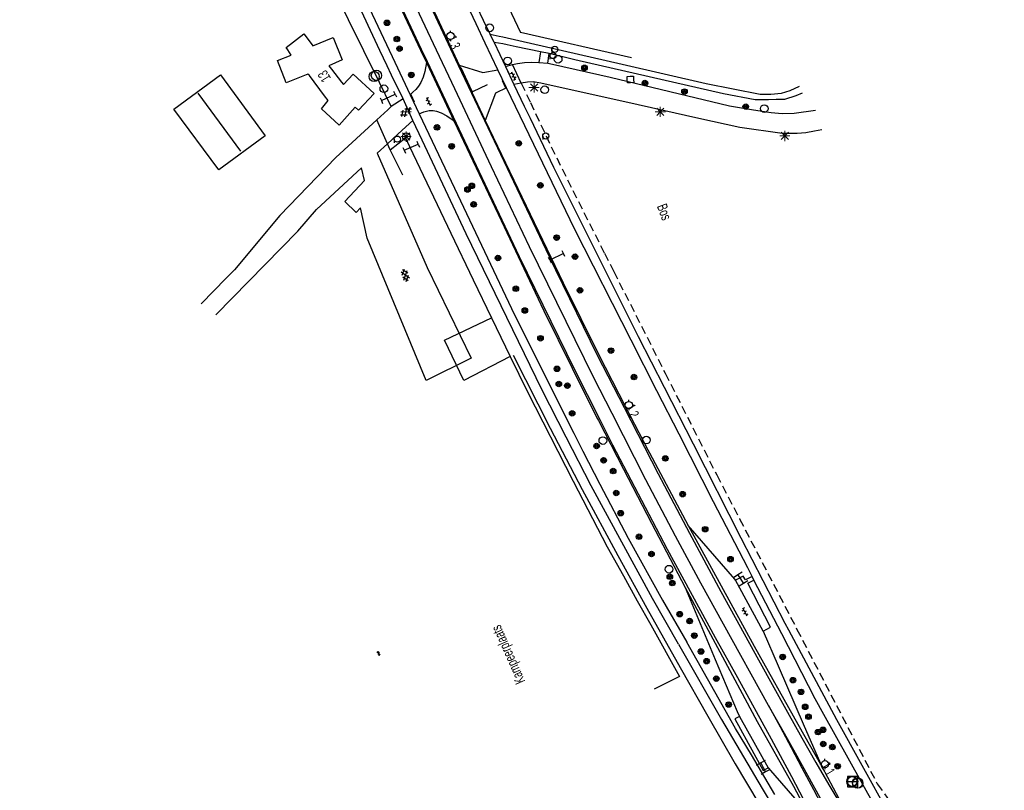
# Model space of a CAD drawing. Header units: metres. Extents: x 814 to 237605, y 2086 to 808797.
# Tile 8 of 57: x 121626 to 121867, y 399244 to 399432. Entities that reach past the tile are written whole.
import ezdxf

# ---------------------------------------------------------------- set-up
doc = ezdxf.new("R2010")
doc.units = ezdxf.units.M
doc.linetypes.add('Houtwal', pattern=[3, 2, -1])
doc.layers.get('0').update_dxf_attribs({"linetype": 'CONTINUOUS'})
for name, color, linetype in [('4411', 7, 'CONTINUOUS'), ('4413', 7, 'CONTINUOUS'), ('4502', 1, 'CONTINUOUS'), ('4504', 7, 'CONTINUOUS'), ('4601', 172, 'CONTINUOUS'), ('B-AF-FRAST-GD', 47, 'Raster'), ('B-AF-HAAG-GD', 74, 'CONTINUOUS'), ('B-AF-HEKW-GD', 47, 'Hekwerk'), ('B-AF-HOUT-GD', 74, 'Houtwal'), ('B-AF-RAST-GD', 47, 'Raster'), ('B-AS-HECT-GD', 9, 'CONTINUOUS'), ('B-BB-BORD-GD', 8, 'CONTINUOUS'), ('B-BP-BOOM-GD', 74, 'CONTINUOUS'), ('B-BW-INFO-GD', 8, 'CONTINUOUS'), ('B-GB-BOUW-GD', 242, 'CONTINUOUS'), ('B-GB-NOKL-GD', 242, 'CONTINUOUS'), ('B-KL-GAS-GD', 8, 'CONTINUOUS'), ('B-KL-WATER-GD', 8, 'CONTINUOUS'), ('B-MK-ASSTRP-GD', 121, 'CONTINUOUS'), ('B-MK-DRIEH-GD', 121, 'CONTINUOUS'), ('B-MK-STRP-GD', 121, 'CONTINUOUS'), ('B-MK-VLAK-GD', 121, 'CONTINUOUS'), ('B-OB-ABRI-GD', 8, 'CONTINUOUS'), ('B-OB-OVER-GD', 8, 'CONTINUOUS'), ('B-OV-PAAL-GD', 63, 'CONTINUOUS'), ('B-TE-OND-GD', 8, 'CONTINUOUS'), ('B-VH-FPAD-GD', 13, 'CONTINUOUS'), ('B-VH-HALT-GD', 13, 'CONTINUOUS'), ('B-VH-HFDR-GD', 13, 'CONTINUOUS'), ('B-VH-MATE-GD', 13, 'CONTINUOUS'), ('B-VH-OVRG-GD', 13, 'CONTINUOUS'), ('B-VH-TROT-GD', 13, 'CONTINUOUS'), ('B-VH-WEGN-GD', 13, 'CONTINUOUS'), ('B-WT-KOLK-GD', 213, 'CONTINUOUS'), ('L-AR-BLOCKS-GD', 8, 'CONTINUOUS'), ('L-AR-SYMB-GD', 8, 'CONTINUOUS')]:
    doc.layers.add(name, color=color, linetype=linetype)
doc.linetypes.add('Hekwerk', pattern='A,4,-1,[1,dgnlstyle.shx,S=0.004,R=0,X=0,Y=0],-1', length=6)
doc.linetypes.add('Raster', pattern='A,4,-1,[1,dgnlstyle.shx,S=0.004,R=0,X=0,Y=0],-1', length=6)

# ---------------------------------------------------------------- blocks, each defined once
blk = doc.blocks.new('WATER', base_point=(119086.285987, 398817.713883))
at = {"layer": '4601'}
for points in [[(119085.785987, 398817.863883, 0), (119085.848487, 398817.926383, 0), (119085.973487, 398817.988883, 0), (119086.098487, 398817.988883, 0), (119086.223487, 398817.926383, 0), (119086.285987, 398817.863883, 0), (119086.348487, 398817.801383, 0), (119086.473487, 398817.738883, 0), (119086.598487, 398817.738883, 0), (119086.723487, 398817.801383, 0), (119086.785987, 398817.863883, 0)], [(119085.785987, 398817.563883, 0), (119085.848487, 398817.626383, 0), (119085.973487, 398817.688883, 0), (119086.098487, 398817.688883, 0), (119086.223487, 398817.626383, 0), (119086.285987, 398817.563883, 0), (119086.348487, 398817.501383, 0), (119086.473487, 398817.438883, 0), (119086.598487, 398817.438883, 0), (119086.723487, 398817.501383, 0), (119086.785987, 398817.563883, 0)]]:
    blk.add_polyline3d(points, dxfattribs=at)
blk = doc.blocks.new('OV6', base_point=(119086.285987, 398817.713883))
at = {"layer": '4413'}
for points in [[(119086.285987, 398817.713883, 0), (119086.598487, 398817.713883, 0)], [(119086.317237, 398817.713883, 0), (119086.317237, 398817.745133, 0)], [(119086.379737, 398817.713883, 0), (119086.379737, 398817.682633, 0)], [(119086.442237, 398817.713883, 0), (119086.442237, 398817.745133, 0)], [(119086.504737, 398817.713883, 0), (119086.504737, 398817.682633, 0)], [(119086.567237, 398817.713883, 0), (119086.567237, 398817.745133, 0)]]:
    blk.add_polyline3d(points, dxfattribs=at)
blk = doc.blocks.new('2901')
for radius in [0.27, 0.18, 0.09]:
    blk.add_circle((0, 0), radius)
blk = doc.blocks.new('2401')
blk.add_circle((0.001, -0.001), 0.375)
blk = doc.blocks.new('2202')
for p, q in [((-0.35, 0.001), (-0.5, 0)), ((0, 0.35), (0, 0.5)), ((0.35, -0.001), (0.5, 0)), ((0, -0.35), (0, -0.5))]:
    blk.add_line(p, q)
blk.add_circle((0, 0), 0.35)
blk = doc.blocks.new('2701')
at = {"lineweight": 0}
for q in [(-0.353, 0.351), (0.001, 0.497), (0.355, 0.351), (-0.499, -0.003), (-0.352, -0.356), (0.501, -0.003), (0.001, -0.503), (0.355, -0.356)]:
    blk.add_line((0.001, -0.003), q, dxfattribs=at)
blk = doc.blocks.new('2303')
for p, q in [((0.751, -0.001), (0.751, 0.299)), ((-0.749, -0.001), (0.751, -0.001)), ((0.751, -0.001), (0.751, -0.301))]:
    blk.add_line(p, q)
at = {"flags": 128}
blk.add_lwpolyline([(-0.749, 0.299), (-0.749, -0.001), (-0.749, -0.301)], dxfattribs=at)
blk = doc.blocks.new('3001')
blk.add_line((-0.3, 0), (-0.3, -0.35))
blk.add_circle((0, 0), 0.3)
blk = doc.blocks.new('GV6', base_point=(119086.285987, 398817.713883))
at = {"layer": '4411'}
for points in [[(119086.285987, 398817.682633, 0), (119086.442237, 398817.807633, 0)], [(119086.285987, 398817.745133, 0), (119086.442237, 398817.620133, 0)], [(119086.348487, 398817.620133, 0), (119086.598487, 398817.807633, 0)], [(119086.348487, 398817.807633, 0), (119086.598487, 398817.620133, 0)], [(119086.504737, 398817.807633, 0), (119086.660987, 398817.682633, 0)], [(119086.504737, 398817.620133, 0), (119086.660987, 398817.745133, 0)]]:
    blk.add_polyline3d(points, dxfattribs=at)
blk = doc.blocks.new('3203', base_point=(119086.285987, 398817.713883))
blk.add_circle((119086.285987, 398817.713883), 0.5)
blk = doc.blocks.new('3201')
blk.add_circle((0, 0), 0.5)
blk = doc.blocks.new('2801', base_point=(119086.285987, 398817.713883))
for points in [[(119085.785987, 398818.213883, 0), (119085.785987, 398817.713883, 0)], [(119086.785987, 398818.213883, 0), (119086.785987, 398817.713883, 0)], [(119085.785987, 398817.713883, 0), (119086.285987, 398817.713883, 0)], [(119085.785987, 398817.713883, 0), (119085.785987, 398817.214122, 0)], [(119086.285987, 398817.713883, 0), (119086.785987, 398817.713883, 0), (119086.785987, 398817.213883, 0)]]:
    blk.add_polyline3d(points)
blk = doc.blocks.new('3302')
blk.add_line((-0.5, 0), (0.5, 0))
at = {"flags": 128}
blk.add_lwpolyline([(-0.5, -0.5), (0.5, -0.5), (0.5, 0.5), (-0.5, 0.5)], close=True, dxfattribs=at)
blk.add_circle((0, 0), 0.5)
blk = doc.blocks.new('3301', base_point=(119086.285987, 398817.713883))
blk.add_circle((119086.285987, 398817.713883), 0.5)
blk = doc.blocks.new('3602')
at = {"flags": 128}
blk.add_lwpolyline([(-0.31, 0.001), (-0.31, 0.311), (0, 0.311), (0.31, 0.311), (0.31, 0.001), (0.31, -0.309), (0, -0.309), (-0.31, -0.309)], close=True, dxfattribs=at)

msp = doc.modelspace()

# ---------------------------------------------------------------- linework, layer by layer
at = {"layer": 'B-AF-FRAST-GD'}
for points in [[(121578.641173, 399788.935063), (121590.12146, 399765.627937), (121596.611754, 399751.931481), (121604.805871, 399734.214082), (121615.46157, 399711.748538), (121623.441514, 399694.952322), (121640.130442, 399659.430934), (121640.957881, 399657.671475), (121647.896927, 399642.916349), (121654.764872, 399628.368346), (121665.625956, 399605.296878), (121678.866011, 399577.217874), (121693.894949, 399545.254884), (121706.939053, 399517.645267), (121719.032091, 399492.093501), (121728.287947, 399472.286877), (121736.892623, 399454.025877), (121748.806846, 399428.826151)], [(121775.909823, 399422.651109), (121748.806846, 399428.826151)]]:
    msp.add_lwpolyline(points, dxfattribs=at)
at = {"layer": 'B-AF-HAAG-GD'}
msp.add_lwpolyline([(121746.95943, 399350.08053), (121756.062055, 399332.191501), (121763.86005, 399317.258635), (121772.578396, 399301.127341), (121779.593568, 399288.238217), (121787.750136, 399273.782317), (121794.495328, 399261.88833), (121801.231639, 399250.20907), (121810.000323, 399235.522114)], dxfattribs=at)
at = {"layer": 'B-AF-HEKW-GD'}
for points in [[(121720.705654, 399403.137925), (121721.708405, 399401.027861), (121731.786492, 399379.820791), (121737.195006, 399368.478161), (121741.695193, 399359.151255), (121746.261267, 399349.7217), (121750.529596, 399341.064181), (121761.618392, 399319.267521), (121769.968491, 399303.260109), (121773.89138, 399296.177552), (121777.257051, 399290.060171), (121780.568081, 399284.219096), (121787.623394, 399271.575521)], [(121787.623394, 399271.575521), (121781.416874, 399268.510416)]]:
    msp.add_lwpolyline(points, dxfattribs=at)
at = {"layer": 'B-AF-HOUT-GD'}
for points in [[(121748.971671, 399416.461641), (121751.197101, 399411.746058), (121756.291062, 399400.95219), (121761.566659, 399390.231333), (121769.309, 399374.926), (121771.544, 399370.508), (121784.118, 399345.653)], [(121784.118, 399345.653), (121796.692, 399320.798), (121802.273881, 399310.058268), (121816.293, 399283.085)], [(121816.293, 399283.085), (121835.894, 399245.372), (121848.956, 399227.118)]]:
    msp.add_lwpolyline(points, dxfattribs=at)
at = {"layer": 'B-AF-RAST-GD'}
for points in [[(121717.216384, 399410.763336), (121714.33102, 399416.635013), (121702.958953, 399439.777014), (121700.242272, 399445.604138)], [(121716.936612, 399400.158687), (121716.274973, 399401.64424), (121713.671016, 399407.490806)], [(121720.028241, 399393.985429), (121716.936612, 399400.158687), (121720.705654, 399403.137925)], [(121746.261267, 399349.7217), (121734.937553, 399343.854706), (121730.228207, 399353.701429), (121741.695193, 399359.151255)]]:
    msp.add_lwpolyline(points, dxfattribs=at)
at = {"layer": 'B-GB-BOUW-GD'}
for points in [[(121713.060823, 399413.965968), (121709.262889, 399409.871128), (121708.418366, 399410.583404), (121704.539221, 399406.256107), (121700.226453, 399410.21013), (121701.851052, 399412.235943), (121700.951022, 399413.394136), (121697.222751, 399418.318969), (121696.892318, 399418.705282), (121691.602033, 399416.587454), (121689.429444, 399421.980185), (121692.8094, 399423.354444), (121692.003619, 399424.639297), (121691.543174, 399425.180582), (121695.85855, 399428.52403), (121697.927576, 399425.805313), (121698.113468, 399425.564286), (121703.026008, 399427.652684), (121705.23287, 399422.170919), (121701.951262, 399420.724389), (121702.592385, 399419.87316), (121705.050704, 399416.699586), (121705.571872, 399416.194436), (121707.886767, 399418.670637)], [(121686.417919, 399403.651756), (121675.154876, 399395.341006), (121664.113489, 399410.170269), (121675.501701, 399418.492195)]]:
    msp.add_lwpolyline(points, close=True, dxfattribs=at)
at = {"layer": 'B-GB-NOKL-GD'}
msp.add_lwpolyline([(121680.526373, 399399.845627), (121670.062405, 399414.020357)], dxfattribs=at)
at = {"layer": 'B-MK-ASSTRP-GD'}
for points in [[(121766.598832, 399344.663647), (121750.990984, 399376.533506), (121741.685882, 399396.086665), (121732.727198, 399415.087671), (121727.560189, 399426.081881), (121720.697668, 399440.68375), (121699.388262, 399485.938949), (121685.009965, 399516.400235), (121682.801035, 399521.079985), (121661.72595, 399565.773783), (121642.334874, 399606.790782), (121641.940933, 399607.624066)], [(121809.305188, 399264.462617), (121798.355442, 399284.318414), (121792.83804, 399294.355084), (121786.656004, 399305.859006), (121779.406381, 399319.627461), (121771.146623, 399335.773629), (121766.598832, 399344.663647)]]:
    msp.add_lwpolyline(points, dxfattribs=at)
at = {"layer": 'B-MK-DRIEH-GD'}
for points in [[(121737.004009, 399414.440197), (121734.260705, 399420.261708)], [(121746.121284, 399418.599856), (121745.241371, 399420.333606)], [(121744.324204, 399417.17158), (121745.139298, 399415.366677)], [(121722.865042, 399411.860806), (121722.116259, 399413.593811)]]:
    msp.add_lwpolyline(points, dxfattribs=at)
at = {"layer": 'B-MK-STRP-GD'}
for points in [[(121644.448054, 399609.850672), (121645.242893, 399608.165569), (121660.012689, 399576.852796), (121678.591084, 399537.679133), (121687.959588, 399517.792512), (121700.312507, 399491.570843), (121717.430216, 399455.31222), (121730.497389, 399427.462293), (121733.578232, 399420.896125)], [(121726.051655, 399421.662045), (121724.621696, 399424.700861), (121712.532949, 399450.390739), (121695.371654, 399486.854625), (121682.066767, 399515.01099), (121681.238648, 399516.763491), (121665.688541, 399549.855245), (121639.372881, 399605.390479), (121638.360557, 399607.526836)], [(121732.384276, 399408.204806), (121726.051655, 399421.662045)], [(121733.578232, 399420.896125), (121739.980516, 399407.390458)], [(121740.665969, 399416.1095), (121737.071809, 399414.375377)], [(121762.045038, 399346.468923), (121748.5349, 399374.051345), (121732.384276, 399408.204806)], [(121739.980516, 399407.390458), (121757.318017, 399370.890063), (121767.526802, 399350.012791)], [(121767.526802, 399350.012791), (121774.066359, 399337.267254), (121782.388848, 399321.046797), (121790.011285, 399306.552201), (121797.658068, 399292.347905), (121806.878161, 399275.62843), (121813.970366, 399262.831602), (121817.486002, 399256.577222), (121820.91308, 399250.573568), (121824.098969, 399245.08497), (121826.506382, 399241.049885), (121828.37126, 399237.899204), (121830.671026, 399234.036368), (121833.442609, 399229.501856), (121836.259326, 399224.817039), (121840.0326, 399218.543534), (121841.61444, 399215.844523), (121844.734452, 399210.521012), (121850.184789, 399201.207749), (121852.402504, 399197.261187), (121853.29935, 399195.544612)], [(121796.410841, 399281.005886), (121784.690705, 399302.623373), (121771.341872, 399328.103987), (121768.217764, 399334.275338), (121762.045038, 399346.468923)], [(121827.072215, 399223.544401), (121821.926844, 399233.799008), (121815.023881, 399247.08004), (121810.054344, 399256.278527), (121801.819962, 399271.259782), (121796.410841, 399281.005886)]]:
    msp.add_lwpolyline(points, dxfattribs=at)
at = {"layer": 'B-MK-VLAK-GD'}
msp.add_lwpolyline([(121809.305188, 399264.462617), (121812.151682, 399259.261367), (121814.838734, 399254.259792), (121817.481455, 399249.299195), (121820.317519, 399243.945208), (121824.069631, 399236.833257), (121827.235755, 399230.59563), (121830.890638, 399223.344353), (121832.196352, 399224.252579), (121828.80224, 399230.191809), (121825.208452, 399236.217839), (121821.923864, 399241.956648), (121818.914574, 399247.389984), (121815.904912, 399252.82332), (121813.216743, 399257.628572)], close=True, dxfattribs=at)
at = {"layer": 'B-VH-FPAD-GD'}
for points in [[(121632.08754, 399603.724433), (121632.771513, 399602.269635), (121645.667714, 399574.839649), (121658.039403, 399548.914236), (121658.205507, 399548.562008), (121672.683519, 399517.860961), (121675.48518, 399511.904358), (121681.969971, 399498.117064), (121685.841989, 399489.884776), (121698.292282, 399463.46688), (121711.882514, 399434.745264), (121718.070685, 399421.622047), (121721.838863, 399413.630895), (121724.017179, 399409.011354), (121732.651752, 399390.824464), (121746.604082, 399361.425591), (121756.007087, 399342.466098)], [(121753.996175, 399341.703904), (121735.47962, 399379.694787), (121724.752045, 399402.573531), (121722.49065, 399407.396418), (121720.107955, 399412.623), (121717.310805, 399418.414481), (121716.214976, 399420.749909), (121714.460321, 399424.48943), (121708.228376, 399437.770945), (121695.319873, 399465.058697), (121682.368529, 399492.493225), (121673.722671, 399511.07242), (121669.775185, 399519.555223), (121655.953892, 399548.528013), (121654.118162, 399552.376149), (121631.47473, 399600.363848)], [(121775.766027, 399353.678477), (121762.023058, 399380.72632), (121745.335993, 399415.302974), (121743.27181, 399419.711483), (121740.148154, 399426.268739), (121737.941579, 399430.960881), (121728.840035, 399450.314743)], [(121741.340619, 399428.475601), (121739.761217, 399431.816065), (121733.564076, 399444.92313)], [(121741.340619, 399428.475601), (121743.538163, 399427.974994)], [(121743.538163, 399427.974994), (121744.470608, 399427.76258), (121773.622867, 399421.12076), (121794.147727, 399416.409013), (121807.323706, 399413.755861), (121809.919488, 399413.778585), (121812.481743, 399414.044944), (121814.656195, 399414.721456), (121816.87088, 399415.786144)], [(121744.441899, 399426.060019), (121743.389156, 399426.282895), (121742.332291, 399426.37789)], [(121742.332291, 399426.37789), (121745.089751, 399420.545575), (121747.174424, 399416.172085), (121749.698959, 399410.889548), (121751.1115, 399407.933835), (121756.818083, 399395.992932), (121777.526227, 399354.590428)], [(121817.536962, 399414.057982), (121815.979791, 399413.421703), (121813.227919, 399412.488517), (121811.194655, 399412.452382), (121809.32754, 399412.433756), (121806.041834, 399412.419227), (121798.326385, 399413.843778), (121762.084153, 399422.220093), (121755.779844, 399423.701269), (121753.640783, 399424.112168), (121747.734201, 399425.36291), (121745.558765, 399425.823567), (121744.441899, 399426.060019)], [(121812.588659, 399281.967384), (121805.792612, 399295.130697), (121805.344832, 399295.998317), (121804.25593, 399298.107577), (121795.922828, 399314.247769), (121787.489926, 399330.744201), (121782.06394, 399341.358508), (121775.766027, 399353.678477)], [(121777.526227, 399354.590428), (121783.8364, 399342.26523), (121790.930566, 399328.408715), (121802.601528, 399305.468005), (121813.339305, 399284.606007), (121814.197984, 399282.937822)], [(121787.340504, 399279.478145), (121780.988884, 399290.628311), (121766.075429, 399318.150383), (121759.969737, 399330.055965), (121753.996175, 399341.703904)], [(121756.007087, 399342.466098), (121761.779013, 399330.981521), (121763.987776, 399326.586676), (121768.190885, 399318.56265), (121775.098455, 399305.375618), (121783.477378, 399290.218902), (121789.393884, 399279.986647)], [(121835.11996, 399240.228486), (121822.863324, 399262.295192), (121820.738476, 399266.120744), (121812.588659, 399281.967384)], [(121814.197984, 399282.937822), (121825.920355, 399261.037585), (121844.914865, 399226.915416), (121847.512883, 399222.27594), (121849.640765, 399218.637195), (121851.18987, 399215.988177), (121854.755391, 399209.891024), (121855.354306, 399208.819544), (121858.527624, 399203.142372), (121863.027599, 399194.572818), (121864.559439, 399191.02895), (121866.091278, 399187.485081), (121866.91196, 399185.03533)], [(121787.340504, 399279.478145), (121797.87935, 399261.035723), (121807.748762, 399244.233546), (121809.249841, 399241.761405), (121812.246931, 399236.825472), (121819.708806, 399224.536446), (121823.558502, 399218.339851), (121823.651824, 399218.189637), (121826.194426, 399213.995032), (121828.459426, 399210.289849)], [(121810.921439, 399242.776396), (121805.154644, 399252.444334), (121801.301029, 399258.904857), (121789.393884, 399279.986647)]]:
    msp.add_lwpolyline(points, dxfattribs=at)
at = {"layer": 'B-VH-HALT-GD'}
for points in [[(121808.056185, 399282.640239), (121801.283148, 399295.087111), (121801.148665, 399295.33), (121789.70238, 399308.412128)], [(121788.958409, 399293.300477), (121796.345825, 399275.696444), (121801.659755, 399263.061148), (121802.248173, 399261.827468), (121809.216096, 399249.245487), (121818.99101, 399238.056502)], [(121808.056185, 399282.640239), (121811.687884, 399274.208349), (121818.064567, 399259.459515), (121822.344849, 399249.559516)]]:
    msp.add_lwpolyline(points, dxfattribs=at)
at = {"layer": 'B-VH-HFDR-GD'}
for points in [[(121645.966109, 399607.359571), (121652.759921, 399592.848075), (121669.655603, 399557.144148), (121673.60184, 399548.795013), (121684.615251, 399525.493709), (121687.014731, 399520.432791), (121688.210407, 399517.910904), (121694.600824, 399504.432412), (121696.060088, 399501.354573), (121708.540556, 399474.744824), (121722.952959, 399444.134486), (121730.686398, 399427.551123), (121733.780142, 399420.916987), (121740.179074, 399407.387477), (121748.113942, 399390.732822), (121759.192955, 399367.719841), (121767.840099, 399350.331304)], [(121639.304545, 399604.819668), (121652.879131, 399576.212791), (121661.143917, 399558.773619), (121665.927961, 399548.679015), (121667.840269, 399544.643936), (121681.772378, 399514.872033), (121681.797762, 399514.817789), (121685.358447, 399507.208866), (121688.197554, 399501.230277), (121699.992132, 399476.393265), (121711.977881, 399450.932768), (121724.359664, 399424.577713), (121725.789605, 399421.534035), (121732.579516, 399407.139785), (121744.029121, 399382.918206), (121754.480961, 399360.913061), (121761.401775, 399346.878158)], [(121767.840099, 399350.331304), (121774.438481, 399337.457617), (121779.843634, 399326.911965), (121780.240481, 399326.167286), (121789.70238, 399308.412128), (121805.800062, 399278.989387)], [(121761.401775, 399346.878158), (121767.453062, 399334.710697), (121767.791548, 399334.057303), (121773.939104, 399322.1904), (121780.766258, 399309.011639), (121788.958409, 399293.300477), (121796.88507, 399278.617603)], [(121805.800062, 399278.989387), (121816.45849, 399259.926704), (121822.344849, 399249.559516), (121826.539951, 399241.745229), (121829.605783, 399236.534058), (121833.280133, 399230.329446), (121835.619718, 399226.535349), (121837.225955, 399223.884671), (121841.004349, 399217.649409), (121841.966935, 399216.039755), (121843.527251, 399213.430566), (121844.839503, 399211.236195), (121846.071111, 399209.029767), (121848.2058, 399205.287576), (121852.077496, 399198.350472), (121854.287983, 399194.285042), (121856.387978, 399189.764445), (121858.161131, 399185.752495), (121859.538088, 399182.276856), (121861.207588, 399177.549406), (121861.921718, 399174.923447), (121862.378572, 399172.75693), (121862.68518, 399171.105137)], [(121796.88507, 399278.617603), (121806.603235, 399260.617745), (121815.45527, 399244.779673), (121818.99101, 399238.056502), (121820.991424, 399234.326136), (121823.915404, 399228.583601), (121826.633986, 399223.147347), (121827.574929, 399221.265774), (121832.188033, 399212.316094), (121832.239154, 399212.003205), (121832.111959, 399211.819894), (121832.653801, 399210.881613), (121835.388227, 399206.146544), (121837.287119, 399202.821019), (121839.094476, 399199.365985), (121842.785047, 399191.835886), (121843.883892, 399189.5423), (121844.945213, 399187.291715), (121845.916385, 399184.815284), (121846.687975, 399182.28903), (121847.056135, 399180.867711), (121846.491473, 399180.76953)]]:
    msp.add_lwpolyline(points, dxfattribs=at)
at = {"layer": 'B-VH-MATE-GD'}
msp.add_lwpolyline([(121742.332291, 399426.37789), (121741.340619, 399428.475601)], dxfattribs=at)
at = {"layer": 'B-VH-OVRG-GD'}
for points in [[(121753.640783, 399424.112168), (121753.251593, 399421.53888)], [(121755.432426, 399421.330523), (121755.779844, 399423.701269)], [(121725.789605, 399421.534035), (121725.3855, 399419.312426), (121724.99306, 399417.94748), (121724.438715, 399416.656867), (121723.906157, 399415.743915), (121723.205009, 399414.961669), (121722.519304, 399414.276767), (121721.838863, 399413.630895)], [(121748.971671, 399416.461641), (121746.804366, 399421.054061)], [(121720.107955, 399412.623), (121717.216384, 399410.763336)], [(121717.216384, 399410.763336), (121716.357332, 399409.970221), (121713.671016, 399407.490806), (121703.709227, 399398.296279), (121689.990845, 399384.12751), (121678.939771, 399370.872927), (121676.919174, 399368.880269), (121670.802992, 399362.599057)], [(121724.017179, 399409.011354), (121725.211053, 399409.467323), (121726.475224, 399409.789499), (121727.437685, 399409.79942), (121728.256396, 399409.611483), (121729.388312, 399409.240936), (121730.811209, 399408.478526), (121731.832182, 399407.787855), (121732.579516, 399407.139785)], [(121722.49065, 399407.396418), (121719.867686, 399404.96921)], [(121713.800666, 399399.354261), (121716.274973, 399401.64424), (121719.867686, 399404.96921)], [(121713.800666, 399399.354261), (121726.019618, 399371.488345), (121736.723122, 399349.303124), (121725.745809, 399343.844828), (121711.336386, 399378.655058), (121709.715885, 399386.052367), (121708.655295, 399384.914664), (121705.881816, 399387.59501), (121710.714635, 399392.681894), (121709.994164, 399395.831627)], [(121674.401623, 399359.941063), (121694.417235, 399380.305362), (121698.938247, 399385.60049), (121709.994164, 399395.831627)]]:
    msp.add_lwpolyline(points, dxfattribs=at)
at = {"layer": 'B-VH-TROT-GD'}
for points in [[(121805.344832, 399295.998317), (121803.709057, 399295.186204), (121803.178576, 399296.098155), (121801.283148, 399295.087111)], [(121808.056185, 399282.640239), (121809.841339, 399283.623371), (121804.257047, 399294.325662), (121805.792612, 399295.130697)], [(121802.248173, 399261.827468), (121801.130089, 399261.200712), (121805.765998, 399252.76121), (121808.023279, 399248.651913), (121809.216096, 399249.245487)]]:
    msp.add_lwpolyline(points, dxfattribs=at)
at = {"layer": 'B-VH-WEGN-GD'}
for points in [[(121733.780142, 399420.916987), (121739.616182, 399419.123632), (121743.27181, 399419.711483)], [(121745.089751, 399420.545575), (121746.804366, 399421.054061), (121748.081604, 399421.286961), (121749.789326, 399421.491604), (121751.366727, 399421.593941), (121753.251593, 399421.53888), (121755.432426, 399421.330523), (121756.582882, 399421.118161), (121770.63891, 399417.9714), (121799.822089, 399410.962639), (121805.665952, 399409.970221), (121809.994367, 399409.355921), (121812.652734, 399409.082112), (121815.58789, 399409.114522), (121820.771259, 399409.848404)], [(121822.351155, 399405.059544), (121820.598778, 399404.730973), (121818.467912, 399404.345405), (121816.316557, 399404.195276), (121812.673968, 399404.174787), (121802.334797, 399405.625788), (121792.328668, 399407.827807), (121777.500522, 399411.160451), (121753.726938, 399416.479615), (121751.861186, 399416.816099), (121750.515191, 399416.732278), (121748.971671, 399416.461641), (121747.174424, 399416.172085)], [(121745.335993, 399415.302974), (121742.667195, 399414.008063), (121740.179074, 399407.387477)]]:
    msp.add_lwpolyline(points, dxfattribs=at)

# ---------------------------------------------------------------- block references
at = {"layer": 'B-AS-HECT-GD', "xscale": 2.5, "yscale": 2.5, "zscale": 2.5}
for p in [(121731.688019, 399428.02186), (121775.235546, 399337.865365), (121823.123218, 399250.185295)]:
    msp.add_blockref('2202', p, dxfattribs=at)
at = {"layer": 'B-BB-BORD-GD', "xscale": 2.5, "yscale": 2.5, "zscale": 2.5}
for p in [(121741.244134, 399429.997754), (121757.968825, 399422.341538), (121745.650408, 399421.909404), (121715.411109, 399415.110749), (121754.706216, 399414.86488), (121808.29, 399410.276), (121720.870894, 399403.436807), (121768.886614, 399329.185555), (121779.497278, 399329.319176), (121785.067332, 399297.783849)]:
    msp.add_blockref('2401', p, dxfattribs=at)
at = {"layer": 'B-BP-BOOM-GD', "xscale": 2.5, "yscale": 2.5, "zscale": 2.5}
for p in [(121716.193419, 399431.211827), (121718.576814, 399427.2487), (121719.24952, 399424.907401), (121764.413, 399420.233), (121722.117802, 399418.488285), (121779.161, 399416.509), (121788.815, 399414.417), (121803.783, 399410.743), (121728.400737, 399405.671869), (121731.977847, 399401.070503), (121748.361674, 399401.777935), (121736.894062, 399391.412517), (121753.636685, 399391.526681), (121735.846995, 399390.510896), (121737.334068, 399386.86599), (121757.607472, 399378.761602), (121743.277398, 399373.774928), (121762.092721, 399374.116537), (121747.644373, 399366.272894), (121763.300088, 399365.892959), (121749.84881, 399360.966635), (121753.654566, 399354.176176), (121770.854232, 399351.171729), (121757.709045, 399346.711086), (121758.140561, 399343.018559), (121776.475322, 399344.698665), (121760.230449, 399342.607287), (121761.403041, 399335.853543), (121767.359009, 399327.866124), (121769.072657, 399324.374786), (121784.154636, 399324.828711), (121771.408224, 399321.744888), (121772.155538, 399316.388692), (121788.356763, 399316.092906), (121773.249511, 399311.456038), (121793.861997, 399307.541874), (121777.738586, 399305.703006), (121780.761478, 399301.496724), (121800.050077, 399300.223914), (121785.251194, 399295.940613), (121785.834558, 399294.379193), (121787.664633, 399286.804307), (121790.069747, 399285.111274), (121791.215454, 399281.558836), (121792.869852, 399277.684215), (121812.801745, 399276.345548), (121794.213331, 399275.307311), (121796.590008, 399271.03487), (121815.295827, 399270.674539), (121817.277682, 399267.811653), (121799.61012, 399264.718917), (121818.293568, 399264.153046), (121819.101584, 399261.736822), (121821.42244, 399257.989553), (121822.652158, 399258.53568), (121822.694999, 399255.075631), (121824.941349, 399254.334298), (121826.20236, 399249.659804)]:
    msp.add_blockref('2901', p, dxfattribs=at)
at = {"layer": 'B-BW-INFO-GD', "xscale": 2.5, "yscale": 2.5, "zscale": 2.5}
for p, rotation in [((121716.495913, 399413.003725), 25.09497000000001), ((121722.098377, 399400.831339), 22.7588), ((121757.615237, 399374.045315), 205.474784)]:
    msp.add_blockref('2303', p, dxfattribs=dict(at, rotation=rotation))
at = {"layer": 'B-KL-GAS-GD', "xscale": 2.5, "yscale": 2.5, "zscale": 2.5}
for name, p in [('3302', (121829.859, 399245.913)), ('3301', (121831.079, 399245.573))]:
    msp.add_blockref(name, p, dxfattribs=at)
at = {"layer": 'B-KL-WATER-GD', "xscale": 2.5, "yscale": 2.5, "zscale": 2.5}
for name, p in [('3203', (121713.058186, 399418.127647)), ('3201', (121713.599956, 399418.385494)), ('3203', (121829.708707, 399245.94625)), ('3201', (121831.129923, 399245.510196))]:
    msp.add_blockref(name, p, dxfattribs=at)
at = {"layer": 'B-OB-ABRI-GD', "xscale": 2.5, "yscale": 2.5, "zscale": 2.5}
for p, rotation in [((121802.556825, 399295.403016), 122.724962), ((121808.031139, 399249.363643), 298.990339)]:
    msp.add_blockref('2801', p, dxfattribs=dict(at, rotation=rotation))
at = {"layer": 'B-OB-OVER-GD', "xscale": 2.5, "yscale": 2.5, "zscale": 2.5}
for p in [(121757.163, 399424.728), (121756.724, 399423.23), (121754.956652, 399403.572619), (121718.699547, 399402.805396)]:
    msp.add_blockref('3001', p, dxfattribs=at)
at = {"layer": 'B-OV-PAAL-GD', "xscale": 2.5, "yscale": 2.5, "zscale": 2.5}
for p in [(121752.090689, 399415.425536), (121782.918, 399409.485), (121720.870894, 399403.436807), (121813.315, 399403.609)]:
    msp.add_blockref('2701', p, dxfattribs=at)
at = {"layer": 'B-WT-KOLK-GD', "xscale": 2.5, "yscale": 2.5, "zscale": 2.5, "rotation": 2.957941}
msp.add_blockref('3602', (121775.611, 399417.374), dxfattribs=at)
at = {"layer": 'L-AR-BLOCKS-GD', "yscale": 0.8, "rotation": 310.086938}
msp.add_blockref('WATER', (121714.128119, 399277.20311), dxfattribs=at)
at = {"layer": 'L-AR-SYMB-GD'}
for name, p, xscale, yscale, zscale, rotation in [('OV6', (121747.59532, 399417.184746), 7, 16, 7, 115.939087), ('GV6', (121719.657939, 399408.550886), 8, 8, 8, 39.02655), ('OV6', (121725.860175, 399412.989942), 7, 16, 7, 294.049374), ('GV6', (121721.13555, 399368.152651), 8, 8, 8, 108.008752), ('OV6', (121802.987096, 399288.352159), 7, 16, 7, 298.176666)]:
    msp.add_blockref(name, p, dxfattribs=dict(at, xscale=xscale, yscale=yscale, zscale=zscale, rotation=rotation))

# ---------------------------------------------------------------- texts
at = {"layer": '4502', "width": 0.68}
msp.add_text('13', height=2.5, rotation=121.357558, dxfattribs=at).set_placement((121702.568543, 399417.719943))
at = {"layer": '4504', "width": 0.68}
for s, rotation, p in [('1.3', 293.123825, (121730.687406, 399427.416128)), ('1.2', 293.645788, (121774.294537, 399337.411624)), ('1.1', 301.155919, (121821.993527, 399249.74176))]:
    msp.add_text(s, height=2.5, rotation=rotation, dxfattribs=at).set_placement(p)
at = {"layer": 'B-TE-OND-GD', "width": 0.68}
for s, rotation, p in [('Bos', 290.59742, (121782.049474, 399386.430857)), ('Kampeerplaats', 113.848947, (121749.981057, 399270.401102))]:
    msp.add_text(s, height=2.5, rotation=rotation, dxfattribs=at).set_placement(p)

doc.saveas('drawing.dxf')
